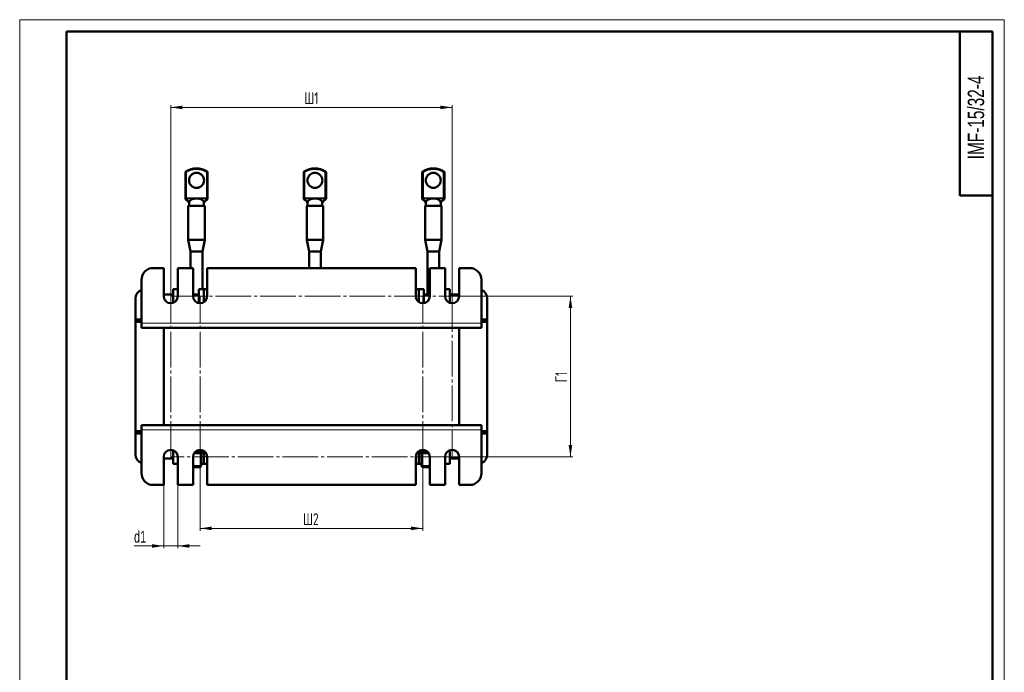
# Model space of a CAD drawing. Header units: millimetres. Extents: x 0 to 420, y 0 to 594.
# Tile 5 of 5: x 0 to 420, y 316 to 594. Entities that reach past the tile are written whole.
import ezdxf

# ---------------------------------------------------------------- set-up
doc = ezdxf.new("R2010")
doc.units = ezdxf.units.MM
doc.linetypes.add('SLD-Осевая', pattern=[19.05, 15.24, -1.27, 1.27, -1.27])
doc.linetypes.add('SLD-Сплошная', pattern=[0])
doc.styles.add('SLDTEXTSTYLE0', font='TXT', dxfattribs={"width": 0.7, "bigfont": 'bigfont'})
doc.styles.add('SLDTEXTSTYLE1', font='TXT', dxfattribs={"width": 0.7})
doc.dimstyles.new('SLDDIMSTYLE0', dxfattribs={"dimtxt": 5, "dimasz": 5, "dimexe": 0, "dimexo": 0.0625, "dimgap": 1.25, "dimtad": 2, "dimdec": 1, "dimrnd": 1e-09, "dimzin": 12, "dimdsep": 46, "dimtxsty": 'SLDTEXTSTYLE1', "dimsah": 1, "dimcen": 0.09, "dimadec": 0, "dimazin": 3, "dimtfac": 1, "dimtdec": 3, "dimtofl": 0, "dimtmove": 0, "dimatfit": 3, "dimfxl": 1, "dimfrac": 2, "dimtolj": 1, "dimtzin": 12, "dimarcsym": 0})
doc.dimstyles.new('SLDDIMSTYLE1', dxfattribs={"dimtxt": 5, "dimasz": 5, "dimexe": 0, "dimexo": 0.0625, "dimgap": 1.25, "dimtad": 2, "dimdec": 1, "dimrnd": 1e-09, "dimzin": 12, "dimdsep": 46, "dimtxsty": 'SLDTEXTSTYLE1', "dimsah": 1, "dimcen": 0.09, "dimadec": 0, "dimazin": 3, "dimtfac": 1, "dimtdec": 3, "dimtmove": 0, "dimatfit": 0, "dimfxl": 1, "dimfrac": 2, "dimtolj": 1, "dimtzin": 12, "dimarcsym": 0})

# ---------------------------------------------------------------- blocks, each defined once
blk = doc.blocks.new('_D_4')
at = {"color": 7, "linetype": 'SLD-Сплошная', "lineweight": 0}
for p, q in [((64.43, 476.11), (64.43, 557.6)), ((64.43, 556.6), (184.43, 556.6)), ((184.43, 476.11), (184.43, 557.6))]:
    blk.add_line(p, q, dxfattribs=at)
at = {"color": 7, "linetype": 'SLD-Сплошная', "lineweight": 18}
for points in [[(64.43, 556.6), (69.43, 555.83), (69.43, 557.37)], [(184.43, 556.6), (179.43, 557.37), (179.43, 555.83)]]:
    blk.add_solid(points, dxfattribs=at)
at = {"color": 7, "linetype": 'SLD-Сплошная', "lineweight": 18, "insert": (121.41, 563.04), "char_height": 5, "attachment_point": 1, "style": 'SLDTEXTSTYLE0'}
blk.add_mtext('Ш1', dxfattribs=at)
blk = doc.blocks.new('_D_5')
at = {"color": 7, "linetype": 'SLD-Сплошная', "lineweight": 0}
for p, q in [((76.93, 407.59), (76.93, 376.1)), ((171.93, 407.59), (171.93, 376.1)), ((76.93, 377.1), (171.93, 377.1))]:
    blk.add_line(p, q, dxfattribs=at)
at = {"color": 7, "linetype": 'SLD-Сплошная', "lineweight": 18}
for points in [[(76.93, 377.1), (81.93, 376.33), (81.93, 377.87)], [(171.93, 377.1), (166.93, 377.87), (166.93, 376.33)]]:
    blk.add_solid(points, dxfattribs=at)
at = {"color": 7, "linetype": 'SLD-Сплошная', "lineweight": 18, "insert": (120.87, 383.54), "char_height": 5, "attachment_point": 1, "style": 'SLDTEXTSTYLE0'}
blk.add_mtext('Ш2', dxfattribs=at)
blk = doc.blocks.new('_D_6')
at = {"color": 7, "linetype": 'SLD-Сплошная', "lineweight": 0}
for p, q in [((184.44, 476.1), (235.93, 476.1)), ((234.93, 476.1), (234.93, 407.6)), ((184.44, 407.6), (235.93, 407.6))]:
    blk.add_line(p, q, dxfattribs=at)
at = {"color": 7, "linetype": 'SLD-Сплошная', "lineweight": 18}
for points in [[(234.93, 476.1), (234.16, 471.1), (235.7, 471.1)], [(234.93, 407.6), (235.7, 412.6), (234.16, 412.6)]]:
    blk.add_solid(points, dxfattribs=at)
at = {"color": 7, "linetype": 'SLD-Сплошная', "lineweight": 18, "insert": (228.48, 439.36), "char_height": 5, "attachment_point": 1, "rotation": 90, "style": 'SLDTEXTSTYLE0'}
blk.add_mtext('Г1', dxfattribs=at)
blk = doc.blocks.new('_D_7')
at = {"color": 7, "linetype": 'SLD-Сплошная', "lineweight": 0}
for p, q in [((61.43, 395.59), (61.43, 368.6)), ((67.43, 395.59), (67.43, 368.6)), ((61.43, 369.6), (48.76, 369.6)), ((61.43, 369.6), (67.43, 369.6)), ((67.43, 369.6), (77.04, 369.6))]:
    blk.add_line(p, q, dxfattribs=at)
at = {"color": 7, "linetype": 'SLD-Сплошная', "lineweight": 18}
for points in [[(61.43, 369.6), (56.43, 370.37), (56.43, 368.83)], [(67.43, 369.6), (72.43, 368.83), (72.43, 370.37)]]:
    blk.add_solid(points, dxfattribs=at)
at = {"color": 7, "linetype": 'SLD-Сплошная', "lineweight": 18, "insert": (48.76, 376.04), "char_height": 5, "attachment_point": 1, "style": 'SLDTEXTSTYLE1'}
blk.add_mtext('d1', dxfattribs=at)

msp = doc.modelspace()

# ---------------------------------------------------------------- linework, layer by layer
at = {"color": 7, "linetype": 'SLD-Сплошная', "lineweight": 18}
for p, q in [((0, 594), (420, 594)), ((0, 594), (0, 0)), ((420, 594), (420, 0))]:
    msp.add_line(p, q, dxfattribs=at)
at = {"color": 7, "linetype": 'SLD-Сплошная', "lineweight": 50}
for p, q in [((20, 589), (20, 5)), ((415, 589), (20, 589)), ((401, 589), (401, 519)), ((415, 5), (415, 589)), ((70.68, 518.08), (70.68, 528.87)), ((80.18, 528.87), (80.18, 518.08)), ((121.18, 518.08), (121.18, 528.87)), ((130.68, 528.87), (130.68, 518.08)), ((171.68, 518.08), (171.68, 528.87)), ((181.18, 528.87), (181.18, 518.08)), ((70.68, 517.94), (70.68, 518.08)), ((70.68, 517.72), (70.68, 517.94)), ((70.86, 517.33), (71.79, 516.56)), ((79.06, 516.56), (80, 517.33)), ((80.18, 518.08), (80.18, 517.94)), ((80.18, 517.94), (80.18, 517.72)), ((121.18, 517.94), (121.18, 518.08)), ((121.18, 517.72), (121.18, 517.94)), ((121.36, 517.33), (122.29, 516.56)), ((129.56, 516.56), (130.5, 517.33)), ((130.68, 518.08), (130.68, 517.94)), ((130.68, 517.94), (130.68, 517.72)), ((171.68, 517.94), (171.68, 518.08)), ((171.68, 517.72), (171.68, 517.94)), ((171.86, 517.33), (172.79, 516.56)), ((180.06, 516.56), (181, 517.33)), ((181.18, 518.08), (181.18, 517.94)), ((181.18, 517.94), (181.18, 517.72)), ((401, 519), (415, 519)), ((71.82, 516.54), (71.79, 516.56)), ((71.93, 514.6), (71.93, 500.2)), ((71.93, 514.6), (78.93, 514.6)), ((72.28, 516), (72.28, 514.6)), ((72.34, 516.28), (72.29, 516)), ((78.58, 514.6), (78.58, 516.01)), ((78.85, 516.29), (78.97, 516.46)), ((78.93, 500.2), (78.93, 514.6)), ((79.03, 516.54), (79.06, 516.56)), ((122.32, 516.54), (122.29, 516.56)), ((122.43, 514.6), (122.43, 500.2)), ((122.43, 514.6), (129.43, 514.6)), ((122.78, 516), (122.78, 514.6)), ((122.84, 516.28), (122.79, 516)), ((129.04, 515.9), (129.25, 516.15)), ((129.08, 514.6), (129.08, 516.01)), ((129.35, 516.29), (129.47, 516.46)), ((129.43, 500.2), (129.43, 514.6)), ((129.53, 516.54), (129.56, 516.56)), ((172.82, 516.54), (172.79, 516.56)), ((172.93, 514.6), (172.93, 500.2)), ((172.93, 514.6), (179.93, 514.6)), ((173.28, 516), (173.28, 514.6)), ((173.34, 516.28), (173.29, 516)), ((179.58, 514.6), (179.58, 516.01)), ((179.93, 500.2), (179.93, 514.6)), ((180.03, 516.54), (180.06, 516.56)), ((71.93, 500.2), (72.93, 495.2)), ((71.93, 500.2), (78.93, 500.2)), ((77.93, 495.2), (78.93, 500.2)), ((122.43, 500.2), (123.43, 495.2)), ((122.43, 500.2), (129.43, 500.2)), ((128.43, 495.2), (129.43, 500.2)), ((172.93, 500.2), (173.93, 495.2)), ((172.93, 500.2), (179.93, 500.2)), ((178.93, 495.2), (179.93, 500.2)), ((72.93, 495.2), (72.93, 488.1)), ((77.93, 495.2), (72.93, 495.2)), ((77.93, 479.1), (77.93, 495.2)), ((123.43, 495.2), (123.43, 488.1)), ((128.43, 495.2), (123.43, 495.2)), ((128.43, 488.1), (128.43, 495.2)), ((173.93, 495.2), (173.93, 476.85)), ((178.93, 495.2), (173.93, 495.2)), ((178.93, 488.1), (178.93, 495.2)), ((61.43, 488.1), (56.93, 488.1)), ((61.43, 476.1), (61.43, 488.1)), ((67.43, 488.1), (67.43, 476.1)), ((73.93, 488.1), (67.43, 488.1)), ((73.93, 476.1), (73.93, 488.1)), ((79.93, 488.1), (79.93, 476.1)), ((168.93, 488.1), (79.93, 488.1)), ((168.93, 476.1), (168.93, 488.1)), ((174.93, 488.1), (174.93, 476.1)), ((181.43, 488.1), (174.93, 488.1)), ((181.43, 476.1), (181.43, 488.1)), ((187.43, 488.1), (187.43, 476.1)), ((191.93, 488.1), (187.43, 488.1)), ((51.93, 483.1), (51.93, 464.6)), ((196.93, 464.6), (196.93, 483.1)), ((65.43, 479.1), (65.43, 473.27)), ((67.43, 479.1), (65.43, 479.1)), ((76.43, 479.1), (76.43, 473.14)), ((78.55, 479.1), (76.43, 479.1)), ((79.93, 479.1), (78.55, 479.1)), ((78.55, 479.1), (78.55, 473.57)), ((170.3, 479.1), (168.93, 479.1)), ((170.3, 473.57), (170.3, 479.1)), ((172.43, 479.1), (170.3, 479.1)), ((172.43, 473.14), (172.43, 479.1)), ((183.43, 479.1), (181.43, 479.1)), ((183.43, 473.27), (183.43, 479.1)), ((49.43, 475.1), (49.43, 466.1)), ((61.43, 476.85), (65.43, 476.85)), ((73.93, 476.85), (76.43, 476.85)), ((172.43, 476.85), (174.93, 476.85)), ((183.43, 476.85), (187.43, 476.85)), ((199.43, 466.1), (199.43, 475.1)), ((49.43, 465.1), (49.43, 466.1)), ((49.43, 466.1), (51.93, 466.1)), ((51.93, 465.1), (49.43, 465.1)), ((49.43, 465.1), (49.43, 418.6)), ((51.93, 464.6), (51.93, 462.6)), ((196.93, 462.6), (51.93, 462.6)), ((61.43, 462.6), (187.43, 462.6)), ((61.43, 421.1), (61.43, 462.6)), ((187.43, 421.1), (187.43, 462.6)), ((196.93, 466.1), (199.43, 466.1)), ((199.43, 465.1), (196.93, 465.1)), ((196.93, 464.6), (196.93, 462.6)), ((199.43, 466.1), (199.43, 465.1)), ((199.43, 418.6), (199.43, 465.1)), ((51.93, 421.1), (196.93, 421.1)), ((51.93, 419.1), (51.93, 421.1)), ((61.43, 421.1), (187.43, 421.1)), ((196.93, 419.1), (196.93, 421.1)), ((49.43, 417.6), (49.43, 418.6)), ((49.43, 418.6), (51.93, 418.6)), ((51.93, 417.6), (49.43, 417.6)), ((49.43, 417.6), (49.43, 408.6)), ((51.93, 419.1), (51.93, 400.6)), ((196.93, 400.6), (196.93, 419.1)), ((196.93, 418.6), (199.43, 418.6)), ((199.43, 417.6), (196.93, 417.6)), ((199.43, 418.6), (199.43, 417.6)), ((199.43, 408.6), (199.43, 417.6)), ((61.43, 395.6), (61.43, 407.6)), ((65.43, 410.43), (65.43, 404.6)), ((67.43, 407.6), (67.43, 395.6)), ((73.93, 395.6), (73.93, 407.6)), ((78.93, 409.1), (74.33, 409.1)), ((77.43, 403.65), (77.43, 409.1)), ((77.94, 410.42), (77.94, 409.83)), ((78.55, 409.1), (78.55, 404.6)), ((78.93, 409.1), (79.36, 409.35)), ((79.93, 407.6), (79.93, 395.6)), ((168.93, 395.6), (168.93, 407.6)), ((169.49, 409.35), (169.93, 409.1)), ((174.53, 409.1), (169.93, 409.1)), ((170.3, 404.6), (170.3, 409.1)), ((171.43, 409.1), (171.43, 403.65)), ((171.89, 410.6), (171.89, 409.83)), ((174.25, 409.44), (171.89, 409.83)), ((174.93, 407.6), (174.93, 395.6)), ((181.43, 395.6), (181.43, 407.6)), ((183.43, 404.6), (183.43, 410.43)), ((187.43, 407.6), (187.43, 395.6)), ((65.43, 406.85), (61.43, 406.85)), ((65.43, 404.6), (67.43, 404.6)), ((73.93, 403.65), (77.43, 403.65)), ((76.93, 403.15), (77.43, 403.65)), ((77.43, 404.6), (78.55, 404.6)), ((78.55, 404.6), (79.93, 404.6)), ((168.93, 404.6), (170.3, 404.6)), ((170.3, 404.6), (171.43, 404.6)), ((171.43, 403.65), (171.93, 403.15)), ((171.43, 403.65), (174.93, 403.65)), ((181.43, 404.6), (183.43, 404.6)), ((187.43, 406.85), (183.43, 406.85)), ((76.93, 403.15), (73.93, 403.15)), ((174.93, 403.15), (171.93, 403.15)), ((56.93, 395.6), (61.43, 395.6)), ((67.43, 395.6), (73.93, 395.6)), ((79.93, 395.6), (168.93, 395.6)), ((174.93, 395.6), (181.43, 395.6)), ((187.43, 395.6), (191.93, 395.6))]:
    msp.add_line(p, q, dxfattribs=at)
at = {"color": 7, "linetype": 'SLD-Сплошная', "lineweight": 25}
msp.add_line((20, 589), (20, 5), dxfattribs=at)
at = {"color": 8, "linetype": 'SLD-Сплошная', "lineweight": 18}
for p, q in [((70.91, 529.3), (71.18, 528.87)), ((79.68, 528.87), (79.94, 529.3)), ((121.41, 529.3), (121.68, 528.87)), ((130.18, 528.87), (130.44, 529.3)), ((171.91, 529.3), (172.18, 528.87)), ((180.68, 528.87), (180.94, 529.3)), ((71.18, 528.87), (70.68, 528.87)), ((71.18, 528.87), (71.18, 518.08)), ((79.68, 518.08), (79.68, 528.87)), ((80.18, 528.87), (79.68, 528.87)), ((121.68, 528.87), (121.18, 528.87)), ((121.68, 528.87), (121.68, 518.08)), ((130.18, 518.08), (130.18, 528.87)), ((130.68, 528.87), (130.18, 528.87)), ((172.18, 528.87), (171.68, 528.87)), ((172.18, 528.87), (172.18, 518.08)), ((180.68, 518.08), (180.68, 528.87)), ((181.18, 528.87), (180.68, 528.87)), ((71.18, 518.08), (70.68, 518.08)), ((71.18, 518.08), (74.22, 518.08)), ((71.18, 518.08), (71.18, 517.65)), ((74.22, 517.65), (71.18, 517.65)), ((71.18, 517.65), (71.18, 517.51)), ((71.18, 517.51), (72.43, 516.48)), ((74.22, 517.65), (74.22, 518.08)), ((76.64, 517.65), (76.64, 518.08)), ((76.64, 518.08), (79.68, 518.08)), ((79.68, 517.65), (76.64, 517.65)), ((78.43, 516.48), (79.68, 517.51)), ((79.68, 517.65), (79.68, 518.08)), ((80.18, 518.08), (79.68, 518.08)), ((79.68, 517.51), (79.68, 517.65)), ((121.68, 518.08), (121.18, 518.08)), ((121.68, 518.08), (124.72, 518.08)), ((121.68, 518.08), (121.68, 517.65)), ((124.72, 517.65), (121.68, 517.65)), ((121.68, 517.65), (121.68, 517.51)), ((121.68, 517.51), (122.93, 516.48)), ((124.72, 517.65), (124.72, 518.08)), ((127.14, 518.08), (130.18, 518.08)), ((127.14, 517.65), (127.14, 518.08)), ((130.18, 517.65), (127.14, 517.65)), ((128.93, 516.48), (130.18, 517.51)), ((130.68, 518.08), (130.18, 518.08)), ((130.18, 517.65), (130.18, 518.08)), ((130.18, 517.51), (130.18, 517.65)), ((172.18, 518.08), (171.68, 518.08)), ((172.18, 518.08), (175.22, 518.08)), ((172.18, 518.08), (172.18, 517.65)), ((175.22, 517.65), (172.18, 517.65)), ((172.18, 517.65), (172.18, 517.51)), ((172.18, 517.51), (173.43, 516.48)), ((175.22, 517.65), (175.22, 518.08)), ((177.64, 518.08), (180.68, 518.08)), ((177.64, 517.65), (177.64, 518.08)), ((180.68, 517.65), (177.64, 517.65)), ((179.43, 516.48), (180.68, 517.51)), ((181.18, 518.08), (180.68, 518.08)), ((180.68, 517.65), (180.68, 518.08)), ((180.68, 517.51), (180.68, 517.65)), ((78.97, 516.46), (78.99, 516.48)), ((129.47, 516.46), (129.49, 516.48)), ((179.97, 516.46), (179.99, 516.48)), ((196.93, 464.6), (51.93, 464.6)), ((51.93, 419.1), (196.93, 419.1))]:
    msp.add_line(p, q, dxfattribs=at)
at = {"color": 7, "linetype": 'SLD-Осевая', "lineweight": 18}
for p, q in [((64.43, 476.1), (184.43, 476.1)), ((64.43, 407.6), (64.43, 476.1)), ((76.93, 407.6), (76.93, 476.1)), ((171.93, 407.6), (171.93, 476.1)), ((184.43, 476.1), (184.43, 407.6)), ((184.43, 407.6), (64.43, 407.6))]:
    msp.add_line(p, q, dxfattribs=at)
at = {"color": 7, "linetype": 'SLD-Сплошная', "lineweight": 50}
for centre in [(75.43, 525.5), (125.93, 525.5), (176.43, 525.5)]:
    msp.add_circle(centre, 3.2, dxfattribs=at)
for centre, radius, start, end in [((71.18, 528.87), 0.5, 122.09, 180), ((75.43, 522.1), 8.5, 57.91, 122.09), ((79.68, 528.87), 0.5, 0, 57.91), ((121.68, 528.87), 0.5, 122.09, 180), ((125.93, 522.1), 8.5, 57.91, 122.09), ((130.18, 528.87), 0.5, 0, 57.91), ((172.18, 528.87), 0.5, 122.09, 180), ((176.43, 522.1), 8.5, 57.91, 122.09), ((180.68, 528.87), 0.5, 0, 57.91), ((71.18, 517.72), 0.5, 180, 228.7472), ((79.68, 517.72), 0.5, 311.0849, 0), ((121.68, 517.72), 0.5, 180, 228.7472), ((130.18, 517.72), 0.5, 311.0849, 0), ((172.18, 517.72), 0.5, 180, 228.7472), ((180.68, 517.72), 0.5, 311.0849, 0), ((56.93, 483.1), 5, 90, 180), ((191.93, 483.1), 5, 0, 90), ((53.43, 475.1), 4, 112.0243, 180), ((195.43, 475.1), 4, 0, 67.9757), ((64.43, 476.1), 3, 180, 0), ((76.93, 476.1), 3, 180, 0), ((171.93, 476.1), 3, 180, 0), ((184.43, 476.1), 3, 180, 0), ((53.43, 408.6), 4, 180, 247.9757), ((64.43, 407.6), 3, 0, 180), ((76.93, 407.6), 3, 0, 180), ((171.93, 407.6), 3, 0, 180), ((184.43, 407.6), 3, 0, 180), ((195.43, 408.6), 4, 292.0243, 0), ((56.93, 400.6), 5, 180, 270), ((191.93, 400.6), 5, 270, 0)]:
    msp.add_arc(centre, radius, start, end, dxfattribs=at)
at = {"color": 8, "linetype": 'SLD-Сплошная', "lineweight": 18}
for centre, radius, start, end in [((75.43, 522.1), 8, 57.91, 122.09), ((125.93, 522.1), 8, 57.91, 122.09), ((176.43, 522.1), 8, 57.91, 122.09), ((71.14, 518.12), 0.468, 184.7712, 274.0841), ((71.14, 517.98), 0.468, 184.7712, 274.0841), ((79.71, 518.12), 0.468, 265.9159, 355.2288), ((79.71, 517.98), 0.468, 265.9159, 355.2288), ((121.64, 518.12), 0.468, 184.7712, 274.0841), ((121.64, 517.98), 0.468, 184.7712, 274.0841), ((130.21, 518.12), 0.468, 265.9159, 355.2288), ((130.21, 517.98), 0.468, 265.9159, 355.2288), ((172.14, 518.12), 0.468, 184.7712, 274.0841), ((172.14, 517.98), 0.468, 184.7712, 274.0841), ((180.71, 518.12), 0.468, 265.9159, 355.2288), ((180.71, 517.98), 0.468, 265.9159, 355.2288), ((72.19, 517.1), 0.664, 236.9296, 291.4952), ((72.28, 516.8), 0.524, 219.69, 276.466), ((78.67, 517.1), 0.664, 248.5048, 303.0704), ((78.57, 516.8), 0.526, 263.576, 319.7145), ((122.69, 517.1), 0.664, 236.9296, 291.4952), ((122.78, 516.8), 0.524, 219.69, 276.466), ((129.17, 517.1), 0.664, 248.5048, 303.0704), ((129.07, 516.8), 0.526, 263.576, 319.7145), ((173.19, 517.1), 0.664, 236.9296, 291.4952), ((173.28, 516.8), 0.524, 219.69, 276.466), ((179.67, 517.1), 0.664, 248.5048, 303.0704), ((179.57, 516.8), 0.526, 263.576, 319.7145)]:
    msp.add_arc(centre, radius, start, end, dxfattribs=at)
for centre, major_axis, start_param, end_param in [((71.18, 518.37), (0.28, 1.06), 3.001682, 3.849883), ((79.68, 518.37), (-0.28, 1.06), 2.433302, 3.293561), ((121.68, 518.37), (0.28, 1.06), 2.989018, 3.849883), ((130.18, 518.37), (-0.28, 1.06), 2.433302, 3.281503), ((172.18, 518.37), (0.28, 1.06), 3.001682, 3.849883), ((180.68, 518.37), (-0.28, 1.06), 2.433302, 3.293561)]:
    msp.add_ellipse(centre, major_axis=major_axis, ratio=0.304646, start_param=start_param, end_param=end_param, dxfattribs=at)
at = {"color": 7, "linetype": 'SLD-Сплошная', "lineweight": 50}
for centre, start_param, end_param in [((75.43, 515.9), 1.965113, 2.829206), ((75.43, 515.9), 1.570796, 1.965113), ((75.43, 515.9), 1.17648, 1.570796), ((75.43, 515.9), 0.312387, 1.17648), ((125.93, 515.9), 1.965113, 2.829206), ((125.93, 515.9), 1.570796, 1.965113), ((125.93, 515.9), 1.17648, 1.570796), ((125.93, 515.9), 0.312387, 1.17648), ((176.43, 515.9), 1.965113, 2.829206), ((176.43, 515.9), 1.570796, 1.965113), ((176.43, 515.9), 1.17648, 1.570796), ((176.43, 515.9), 0.312387, 1.17648), ((75.43, 515.9), 2.829206, 2.940113), ((75.43, 515.9), 0.201479, 0.312387), ((125.93, 515.9), 2.829206, 2.940113), ((125.93, 515.9), 0.201479, 0.312387), ((176.43, 515.9), 2.829206, 2.940113), ((176.43, 515.9), 0.201479, 0.312387)]:
    msp.add_ellipse(centre, major_axis=(3.15, 0), ratio=0.603239, start_param=start_param, end_param=end_param, dxfattribs=at)
at = {"color": 8, "linetype": 'SLD-Сплошная', "lineweight": 18}
for points, knots in [([(74.22, 518.08), (74.38, 518.07), (74.79, 518.04), (75.19, 517.9), (75.42, 517.8), (75.43, 517.8)], [0, 0, 0, 0, 0.3933334, 0.9917587, 1, 1, 1, 1]), ([(75.43, 517.8), (75.43, 517.8), (75.66, 517.9), (76.06, 518.04), (76.47, 518.07), (76.64, 518.08)], [0, 0, 0, 0, 0.008241, 0.606667, 1, 1, 1, 1]), ([(124.72, 518.08), (124.88, 518.07), (125.29, 518.04), (125.69, 517.9), (125.92, 517.8), (125.93, 517.8)], [0, 0, 0, 0, 0.3933334, 0.9917587, 1, 1, 1, 1]), ([(125.93, 517.8), (125.93, 517.8), (126.16, 517.9), (126.56, 518.04), (126.97, 518.07), (127.14, 518.08)], [0, 0, 0, 0, 0.008241, 0.606667, 1, 1, 1, 1]), ([(175.22, 518.08), (175.38, 518.07), (175.79, 518.04), (176.19, 517.9), (176.42, 517.8), (176.43, 517.8)], [0, 0, 0, 0, 0.3933334, 0.9917587, 1, 1, 1, 1]), ([(176.43, 517.8), (176.43, 517.8), (176.66, 517.9), (177.06, 518.04), (177.47, 518.07), (177.64, 518.08)], [0, 0, 0, 0, 0.008241, 0.606667, 1, 1, 1, 1])]:
    msp.add_open_spline(points, degree=3, knots=knots, dxfattribs=at)
at = {"color": 7, "linetype": 'SLD-Сплошная', "lineweight": 50}
for points, knots in [([(71.8, 516.56), (71.8, 516.56), (71.8, 516.56), (71.83, 516.53), (71.86, 516.48), (71.88, 516.46)], [0, 0, 0, 0, 0.202034, 0.630681, 1, 1, 1, 1]), ([(71.88, 516.46), (71.89, 516.44), (71.96, 516.35), (72.04, 516.25), (72.09, 516.17)], [0, 0, 0, 0, 0.25011, 1, 1, 1, 1]), ([(71.88, 516.46), (71.91, 516.42), (72.03, 516.24), (72.19, 516.05), (72.31, 515.9)], [0, 0, 0, 0, 0.225959, 1, 1, 1, 1]), ([(78.56, 516.01), (78.56, 516.06), (78.56, 516.13), (78.52, 516.25), (78.51, 516.28)], [0, 0, 0, 0, 0.765797, 1, 1, 1, 1]), ([(78.54, 515.9), (78.64, 516.01), (78.8, 516.2), (78.92, 516.38), (78.97, 516.45)], [0, 0, 0, 0, 0.5883495, 1, 1, 1, 1]), ([(78.98, 516.46), (78.99, 516.48), (79.03, 516.54), (79.06, 516.57), (79.06, 516.56), (79.06, 516.56)], [0, 0, 0, 0, 0.3657514, 0.8549657, 1, 1, 1, 1]), ([(122.3, 516.56), (122.3, 516.56), (122.3, 516.56), (122.33, 516.53), (122.36, 516.48), (122.38, 516.46)], [0, 0, 0, 0, 0.202034, 0.630681, 1, 1, 1, 1]), ([(122.38, 516.46), (122.39, 516.44), (122.46, 516.35), (122.54, 516.25), (122.59, 516.17)], [0, 0, 0, 0, 0.25011, 1, 1, 1, 1]), ([(122.38, 516.46), (122.41, 516.42), (122.53, 516.24), (122.69, 516.05), (122.81, 515.9)], [0, 0, 0, 0, 0.225959, 1, 1, 1, 1]), ([(129.06, 516.01), (129.06, 516.06), (129.06, 516.13), (129.02, 516.25), (129.01, 516.28)], [0, 0, 0, 0, 0.765797, 1, 1, 1, 1]), ([(129.04, 515.9), (129.14, 516.01), (129.3, 516.2), (129.42, 516.38), (129.47, 516.45)], [0, 0, 0, 0, 0.58835, 1, 1, 1, 1]), ([(129.48, 516.46), (129.49, 516.48), (129.53, 516.54), (129.56, 516.57), (129.56, 516.56), (129.56, 516.56)], [0, 0, 0, 0, 0.3657514, 0.8549657, 1, 1, 1, 1]), ([(172.8, 516.56), (172.8, 516.56), (172.8, 516.56), (172.83, 516.53), (172.86, 516.48), (172.88, 516.46)], [0, 0, 0, 0, 0.202034, 0.630681, 1, 1, 1, 1]), ([(172.88, 516.46), (172.91, 516.42), (173.03, 516.24), (173.19, 516.05), (173.31, 515.9)], [0, 0, 0, 0, 0.2259589, 1, 1, 1, 1]), ([(179.56, 516.01), (179.56, 516.06), (179.56, 516.13), (179.52, 516.25), (179.51, 516.28)], [0, 0, 0, 0, 0.765797, 1, 1, 1, 1]), ([(179.54, 515.9), (179.64, 516.01), (179.8, 516.2), (179.92, 516.38), (179.97, 516.45)], [0, 0, 0, 0, 0.58835, 1, 1, 1, 1]), ([(179.98, 516.46), (179.99, 516.48), (180.03, 516.54), (180.06, 516.57), (180.06, 516.56), (180.06, 516.56)], [0, 0, 0, 0, 0.365751, 0.854966, 1, 1, 1, 1]), ([(77.94, 409.83), (77.44, 409.71), (76.44, 409.47), (75.31, 409.31), (74.71, 409.41), (74.62, 409.43)], [0, 0, 0, 0, 0.456686, 0.923275, 1, 1, 1, 1]), ([(79.26, 409.43), (79.18, 409.41), (78.93, 409.35), (78.48, 409.48), (78.12, 409.71), (77.94, 409.83)], [0, 0, 0, 0, 0.16887, 0.580016, 1, 1, 1, 1]), ([(171.89, 409.83), (171.63, 409.71), (171.09, 409.47), (170.33, 409.34), (169.85, 409.44), (169.65, 409.48)], [0, 0, 0, 0, 0.362214, 0.731282, 1, 1, 1, 1])]:
    msp.add_open_spline(points, degree=3, knots=knots, dxfattribs=at)

# ---------------------------------------------------------------- texts
at = {"color": 7, "linetype": 'Continuous', "lineweight": 0, "insert": (404.4, 552.33), "char_height": 7, "attachment_point": 2, "rotation": 90, "style": 'SLDTEXTSTYLE1'}
msp.add_mtext('IMF-15/32-4', dxfattribs=at)

# ---------------------------------------------------------------- dimensions: what is measured, and where the dimension line sits
at = {"color": 7, "linetype": 'SLD-Сплошная', "lineweight": 18}
for base, p1, p2, text, dimstyle, picture, middle in [((184.43, 556.6), (64.43, 476.1), (184.43, 476.1), 'Ш1', 'SLDDIMSTYLE0', '_D_4', (124.43, 556.6)), ((171.93, 377.1), (76.93, 407.6), (171.93, 407.6), 'Ш2', 'SLDDIMSTYLE0', '_D_5', (124.43, 377.1)), ((67.43, 369.6), (61.43, 395.6), (67.43, 395.6), 'd1', 'SLDDIMSTYLE1', '_D_7', (51.25, 369.6))]:
    dim = msp.add_linear_dim(base=base, p1=p1, p2=p2, text=text, dimstyle=dimstyle, dxfattribs=at)
    dim.commit()
    dim.dimension.update_dxf_attribs({"geometry": picture, "text_midpoint": middle, "dimtype": 160})
dim = msp.add_linear_dim(base=(234.93, 407.6), p1=(184.43, 476.1), p2=(184.43, 407.6), angle=90, text='Г1', dimstyle='SLDDIMSTYLE0', dxfattribs=at)
dim.commit()
dim.dimension.update_dxf_attribs({"geometry": '_D_6', "text_midpoint": (234.93, 441.85), "dimtype": 160})

doc.saveas('drawing.dxf')
